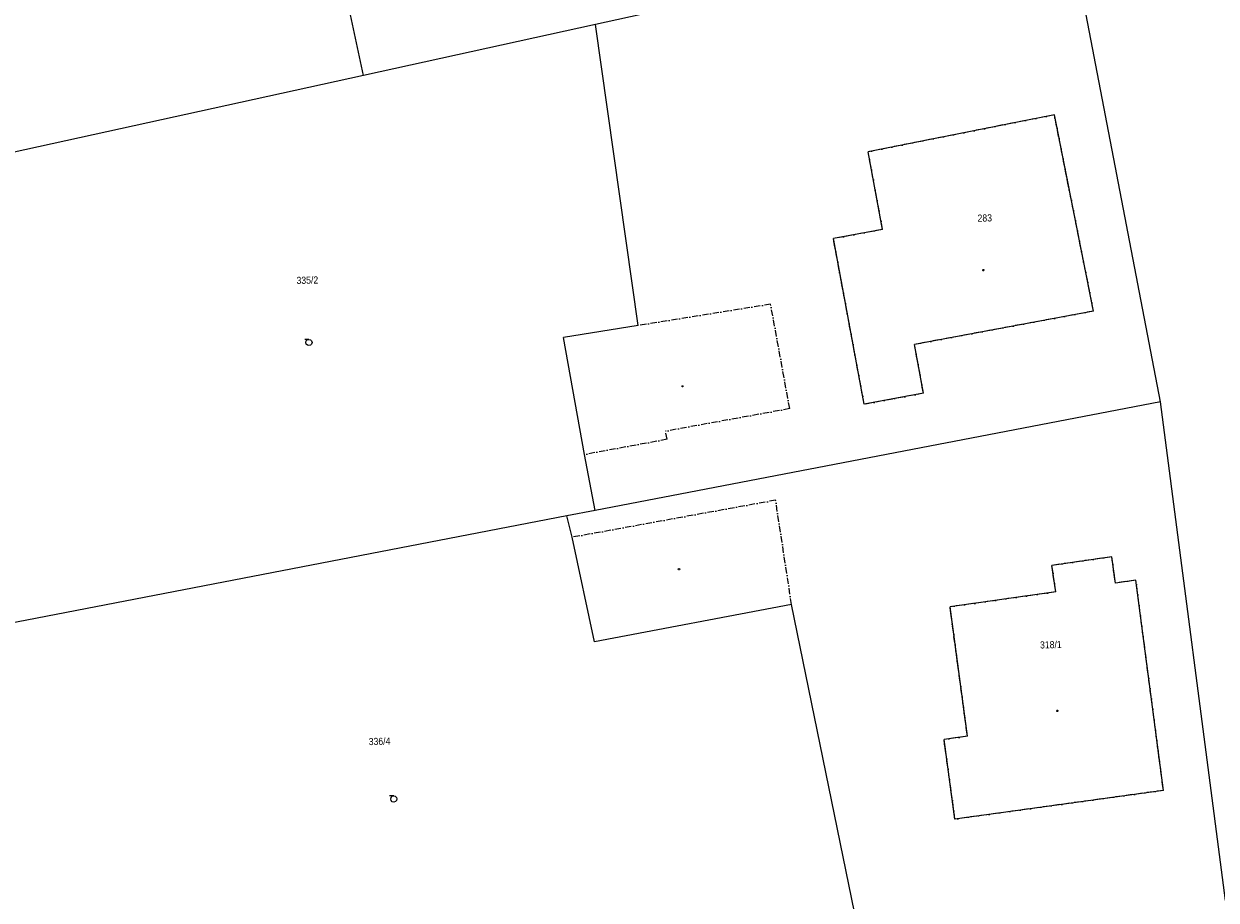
# Model space of a CAD drawing. Header units: millimetres. Extents: x -211955 to 157391, y -241491 to 94238.
# Tile 16 of 138: x -128059 to -71143, y 4866 to 46676. Entities that reach past the tile are written whole.
import ezdxf

# ---------------------------------------------------------------- set-up
doc = ezdxf.new("R2010")
doc.units = ezdxf.units.MM
doc.linetypes.add('Cerchovana_1', pattern=[500, 300, -100, 0, -100])
doc.layers.add('XR$1$PODKLAD_1', color=7, linetype='Continuous', lineweight=25)

# ---------------------------------------------------------------- blocks, each defined once
blk = doc.blocks.new('3$0400')
at = {"layer": 'XR$1$PODKLAD_1', "color": 7, "lineweight": 25}
blk.add_lwpolyline([(0, 0), (-380, 100), (-650, 370), (-750, 740), (-650, 1110), (-380, 1380), (-10, 1480), (360, 1380), (630, 1110), (730, 730), (630, 350), (360, 80), (-20, -20), (980, -20)], dxfattribs=at)
blk = doc.blocks.new('4$0200')
at = {"layer": 'XR$1$PODKLAD_1', "color": 7, "lineweight": 25}
blk.add_lwpolyline([(90, 150), (180, 0), (90, -150), (-90, -150), (-180, 0), (-90, 150), (90, 150)], close=True, dxfattribs=at)
blk = doc.blocks.new('$280')
at = {"layer": 'XR$1$PODKLAD_1', "color": 7, "lineweight": 25}
blk.add_lwpolyline([(0, 170), (100, 150), (150, 60), (170, 0), (150, -90), (70, -160), (0, -170), (-90, -140), (-150, -80), (-170, 0), (-150, 90), (-70, 160), (0, 170)], close=True, dxfattribs=at)

msp = doc.modelspace()

# ---------------------------------------------------------------- linework, layer by layer
at = {"layer": 'XR$1$PODKLAD_1', "color": 126, "linetype": 'Continuous', "lineweight": 13}
for p, q in [((-73792.617, 28647.531), (-78202.14, 51597.065)), ((-94788.642, 47962.545), (-100768.405, 46646.705)), ((-111842.573, 44216.622), (-112472.946, 47102.142)), ((-100768.405, 46646.705), (-111842.573, 44216.622)), ((-98738.398, 32281.833), (-100768.405, 46646.705)), ((-111842.573, 44216.622), (-129861.839, 40267.158)), ((-78867.125, 42338.151), (-87756.781, 40571.399)), ((-76998.724, 32970.826), (-78867.125, 42338.151)), ((-87066.475, 36867.094), (-87756.781, 40571.399)), ((-87066.475, 36867.094), (-89416.534, 36429.802)), ((-87943.782, 28523.286), (-89416.534, 36429.802)), ((-76998.724, 32970.826), (-85542.619, 31382.537)), ((-98738.398, 32281.833), (-102295.666, 31715.139)), ((-101299.464, 26127.717), (-102295.666, 31715.139)), ((-85115.811, 29052.229), (-85542.619, 31382.537)), ((-85115.811, 29052.229), (-87943.782, 28523.286)), ((-73792.617, 28647.531), (-100784.167, 23449.459)), ((-70692.999, 4855.886), (-73792.617, 28647.531)), ((-100784.167, 23449.459), (-101299.464, 26127.717)), ((-100784.167, 23449.459), (-102138.413, 23196.444)), ((-102138.413, 23196.444), (-130852.397, 17666.377)), ((-101883.671, 22182.34), (-102138.413, 23196.444)), ((-100812.09, 17196.93), (-101883.671, 22182.34)), ((-76123.339, 21248.65), (-78984.22, 20838.942)), ((-75952.732, 19992.428), (-76123.339, 21248.65)), ((-78803.373, 19572.966), (-78984.22, 20838.942)), ((-74975.941, 20136.23), (-75952.732, 19992.428)), ((-73661.561, 10105.233), (-74975.941, 20136.23)), ((-78803.373, 19572.966), (-83847.525, 18860.063)), ((-91412.342, 18966.09), (-100812.09, 17196.93)), ((-88085.76, 2702.193), (-91412.342, 18966.09)), ((-83017.162, 12688.434), (-83847.525, 18860.063)), ((-83017.162, 12688.434), (-84133.669, 12531.23)), ((-83611.123, 8732.817), (-84133.669, 12531.23)), ((-73661.561, 10105.233), (-83611.123, 8732.817))]:
    msp.add_line(p, q, dxfattribs=at)
at = {"layer": 'XR$1$PODKLAD_1', "color": 126, "linetype": 'Cerchovana_1', "lineweight": 13}
for p, q in [((-78867.125, 42338.151), (-87756.781, 40571.399)), ((-76998.724, 32970.826), (-78867.125, 42338.151)), ((-87066.475, 36867.094), (-87756.781, 40571.399)), ((-87066.475, 36867.094), (-89416.534, 36429.802)), ((-87943.782, 28523.286), (-89416.534, 36429.802)), ((-92411.438, 33306.031), (-98738.398, 32281.833)), ((-91499.81, 28316.729), (-92411.438, 33306.031)), ((-76998.724, 32970.826), (-85542.619, 31382.537)), ((-85115.811, 29052.229), (-85542.619, 31382.537)), ((-85115.811, 29052.229), (-87943.782, 28523.286)), ((-91499.81, 28316.729), (-97425.429, 27242.278)), ((-97355.96, 26853.853), (-101299.464, 26127.717)), ((-97355.96, 26853.853), (-97425.429, 27242.278)), ((-92173.771, 23949.043), (-101883.671, 22182.34)), ((-91412.342, 18966.09), (-92173.771, 23949.043)), ((-76123.339, 21248.65), (-78984.22, 20838.942)), ((-75952.732, 19992.428), (-76123.339, 21248.65)), ((-78803.373, 19572.966), (-78984.22, 20838.942)), ((-74975.941, 20136.23), (-75952.732, 19992.428)), ((-73661.561, 10105.233), (-74975.941, 20136.23)), ((-78803.373, 19572.966), (-83847.525, 18860.063)), ((-83017.162, 12688.434), (-83847.525, 18860.063)), ((-83017.162, 12688.434), (-84133.669, 12531.23)), ((-83611.123, 8732.817), (-84133.669, 12531.23)), ((-73661.561, 10105.233), (-83611.123, 8732.817))]:
    msp.add_line(p, q, dxfattribs=at)

# ---------------------------------------------------------------- block references
at = {"layer": 'XR$1$PODKLAD_1', "color": 7, "linetype": 'Continuous', "lineweight": 25, "xscale": 0.2, "yscale": 0.2, "rotation": 181.3937829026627}
for name, p in [('$280', (-82257.776, 34923.484)), ('3$0400', (-114456.933, 31619.304)), ('4$0200', (-96617.249, 29382.569)), ('4$0200', (-96785.034, 20655.906)), ('$280', (-78725.44, 13903.184)), ('3$0400', (-110406.015, 9841.394))]:
    msp.add_blockref(name, p, dxfattribs=at)

# ---------------------------------------------------------------- texts
at = {"layer": 'XR$1$PODKLAD_1', "color": 126, "linetype": 'Continuous', "lineweight": 35, "char_height": 340, "attachment_point": 8, "rotation": 1.3937829}
for s, insert, width in [('\\W0.91;283', (-82184.067, 37238.628), 941.16797), ('\\W0.91;335/2', (-114521.456, 34271.185), 1530.9338), ('\\W0.91;318/1', (-79027.921, 16879.374), 1530.9338), ('\\W0.91;336/4', (-111075.249, 12268.5), 1530.9338)]:
    msp.add_mtext(s, dxfattribs=dict(at, insert=insert, width=width))

doc.saveas('drawing.dxf')
